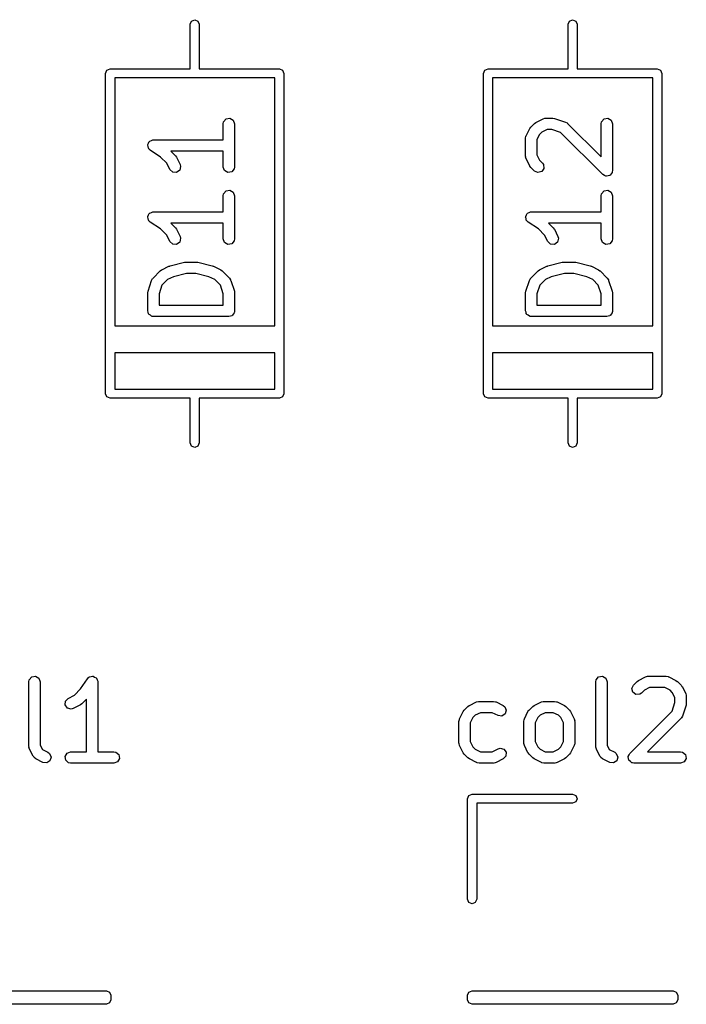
# Model space of a CAD drawing. Extents: x 128.4 to 208.6, y -114.5 to -26.6.
# Tile 2 of 16: x 137.7 to 146.5, y -107.9 to -94.9. Entities that reach past the tile are written whole.
import ezdxf

# ---------------------------------------------------------------- set-up
doc = ezdxf.new("R2010")
doc.units = 0
doc.layers.add('BLACK', color=7, linetype='CONTINUOUS')

msp = doc.modelspace()

# ---------------------------------------------------------------- linework, layer by layer
at = {"layer": 'BLACK', "linetype": 'CONTINUOUS'}
for p, q in [((139.94, -94.92), (139.958, -94.8776)), ((139.94, -95.51), (139.94, -94.92)), ((139.958, -94.8776), (140, -94.86)), ((140, -94.86), (140.042, -94.8776)), ((140.042, -94.8776), (140.06, -94.92)), ((140.06, -94.92), (140.06, -95.51)), ((144.94, -94.92), (144.958, -94.8776)), ((144.94, -95.51), (144.94, -94.92)), ((144.958, -94.8776), (145, -94.86)), ((145, -94.86), (145.042, -94.8776)), ((145.042, -94.8776), (145.06, -94.92)), ((145.06, -94.92), (145.06, -95.51)), ((138.82, -95.57), (138.838, -95.5276)), ((138.82, -99.81), (138.82, -95.57)), ((138.838, -95.5276), (138.88, -95.51)), ((138.88, -95.51), (139.94, -95.51)), ((141.06, -95.63), (138.94, -95.63)), ((138.94, -95.63), (138.94, -98.91)), ((140.06, -95.51), (141.12, -95.51)), ((141.06, -98.91), (141.06, -95.63)), ((141.12, -95.51), (141.162, -95.5276)), ((141.162, -95.5276), (141.18, -95.57)), ((141.18, -95.57), (141.18, -99.81)), ((143.82, -95.57), (143.838, -95.5276)), ((143.82, -99.81), (143.82, -95.57)), ((143.838, -95.5276), (143.88, -95.51)), ((143.88, -95.51), (144.94, -95.51)), ((146.06, -95.63), (143.94, -95.63)), ((143.94, -95.63), (143.94, -98.91)), ((145.06, -95.51), (146.12, -95.51)), ((146.06, -98.91), (146.06, -95.63)), ((146.12, -95.51), (146.162, -95.5276)), ((146.162, -95.5276), (146.18, -95.57)), ((146.18, -95.57), (146.18, -99.81)), ((140.377, -96.2381), (140.382, -96.2124)), ((140.377, -96.4488), (140.377, -96.2381)), ((140.382, -96.2124), (140.415, -96.1731)), ((140.415, -96.1731), (140.465, -96.1642)), ((140.465, -96.1642), (140.51, -96.1899)), ((140.51, -96.1899), (140.527, -96.2381)), ((140.527, -96.2381), (140.527, -96.8095)), ((144.433, -96.2998), (144.446, -96.2818)), ((144.446, -96.2818), (144.447, -96.2803)), ((144.447, -96.2803), (144.495, -96.2327)), ((144.495, -96.2327), (144.513, -96.2198)), ((144.513, -96.2198), (144.514, -96.2186)), ((144.514, -96.2186), (144.609, -96.171)), ((144.609, -96.171), (144.634, -96.1636)), ((144.634, -96.1636), (144.639, -96.1646)), ((144.639, -96.1646), (144.643, -96.1631)), ((144.643, -96.1631), (144.738, -96.1631)), ((144.738, -96.1631), (144.76, -96.167)), ((144.76, -96.167), (144.762, -96.1669)), ((144.762, -96.1669), (144.905, -96.2146)), ((144.905, -96.2146), (144.928, -96.227)), ((144.928, -96.227), (144.93, -96.2308)), ((144.93, -96.2308), (144.934, -96.2327)), ((144.934, -96.2327), (145.377, -96.6761)), ((145.377, -96.2381), (145.382, -96.2124)), ((145.377, -96.6761), (145.377, -96.2381)), ((145.382, -96.2124), (145.415, -96.1731)), ((145.415, -96.1731), (145.465, -96.1642)), ((145.465, -96.1642), (145.51, -96.1899)), ((145.51, -96.1899), (145.527, -96.2381)), ((145.527, -96.2381), (145.527, -96.8571)), ((144.377, -96.4286), (144.382, -96.4029)), ((144.382, -96.4029), (144.385, -96.3995)), ((144.385, -96.395), (144.433, -96.2998)), ((144.385, -96.3995), (144.385, -96.395)), ((144.562, -96.3778), (144.527, -96.4463)), ((144.592, -96.3474), (144.562, -96.3778)), ((144.661, -96.3131), (144.592, -96.3474)), ((144.726, -96.3131), (144.661, -96.3131)), ((144.84, -96.3513), (144.726, -96.3131)), ((145.399, -96.9102), (144.84, -96.3513)), ((139.378, -96.519), (139.379, -96.515)), ((139.384, -96.5399), (139.378, -96.519)), ((139.379, -96.5108), (139.389, -96.4919)), ((139.379, -96.515), (139.379, -96.5108)), ((139.387, -96.5613), (139.384, -96.5399)), ((139.389, -96.4919), (139.398, -96.472)), ((139.398, -96.472), (139.402, -96.4701)), ((139.402, -96.4701), (139.404, -96.4664)), ((139.404, -96.4664), (139.425, -96.4589)), ((139.425, -96.4589), (139.444, -96.4493)), ((139.444, -96.4493), (139.448, -96.4503)), ((139.448, -96.4503), (139.452, -96.4488)), ((139.452, -96.4488), (140.377, -96.4488)), ((144.377, -96.6667), (144.377, -96.4286)), ((144.527, -96.4463), (144.527, -96.649)), ((139.391, -96.5641), (139.387, -96.5613)), ((139.392, -96.5682), (139.391, -96.5641)), ((139.411, -96.5862), (139.392, -96.5682)), ((139.547, -96.6773), (139.411, -96.5862)), ((139.629, -96.7587), (139.547, -96.6773)), ((140.377, -96.5988), (139.681, -96.5988)), ((139.681, -96.5988), (139.744, -96.6613)), ((139.744, -96.6613), (139.756, -96.6796)), ((139.756, -96.6796), (139.758, -96.6807)), ((139.758, -96.6807), (139.805, -96.776)), ((140.377, -96.8095), (140.377, -96.5988)), ((144.379, -96.6709), (144.377, -96.6667)), ((144.378, -96.6752), (144.379, -96.6709)), ((144.385, -96.7002), (144.378, -96.6752)), ((144.527, -96.649), (144.562, -96.7175)), ((139.671, -96.8431), (139.629, -96.7587)), ((139.813, -96.8009), (139.801, -96.8508)), ((139.805, -96.776), (139.813, -96.8009)), ((140.395, -96.8577), (140.377, -96.8095)), ((140.527, -96.8095), (140.523, -96.8352)), ((144.433, -96.7954), (144.385, -96.7002)), ((144.434, -96.7966), (144.433, -96.7954)), ((144.447, -96.8149), (144.434, -96.7966)), ((144.562, -96.7175), (144.601, -96.7565)), ((144.601, -96.7565), (144.616, -96.7778)), ((144.616, -96.7778), (144.62, -96.8289)), ((139.708, -96.8783), (139.671, -96.8431)), ((139.759, -96.8814), (139.708, -96.8783)), ((139.801, -96.8508), (139.759, -96.8814)), ((140.439, -96.8834), (140.395, -96.8577)), ((140.49, -96.8745), (140.439, -96.8834)), ((140.523, -96.8352), (140.49, -96.8745)), ((144.495, -96.8626), (144.447, -96.8149)), ((144.541, -96.8842), (144.495, -96.8626)), ((144.591, -96.871), (144.541, -96.8842)), ((144.62, -96.8289), (144.591, -96.871)), ((145.42, -96.9197), (145.399, -96.9102)), ((145.439, -96.931), (145.42, -96.9197)), ((145.443, -96.9304), (145.439, -96.931)), ((145.446, -96.9319), (145.443, -96.9304)), ((145.468, -96.926), (145.446, -96.9319)), ((145.49, -96.9221), (145.468, -96.926)), ((145.492, -96.9195), (145.49, -96.9221)), ((145.495, -96.9186), (145.492, -96.9195)), ((145.508, -96.9001), (145.495, -96.9186)), ((145.523, -96.8828), (145.508, -96.9001)), ((145.524, -96.8782), (145.523, -96.8828)), ((145.525, -96.8766), (145.524, -96.8782)), ((145.527, -96.8571), (145.525, -96.8733)), ((145.525, -96.8733), (145.525, -96.8766)), ((140.377, -97.1905), (140.382, -97.1648)), ((140.377, -97.4012), (140.377, -97.1905)), ((140.382, -97.1648), (140.415, -97.1255)), ((140.415, -97.1255), (140.465, -97.1166)), ((140.465, -97.1166), (140.51, -97.1423)), ((140.51, -97.1423), (140.527, -97.1905)), ((140.527, -97.1905), (140.527, -97.7619)), ((145.377, -97.1905), (145.382, -97.1648)), ((145.377, -97.4012), (145.377, -97.1905)), ((145.382, -97.1648), (145.415, -97.1255)), ((145.415, -97.1255), (145.465, -97.1166)), ((145.465, -97.1166), (145.51, -97.1423)), ((145.51, -97.1423), (145.527, -97.1905)), ((145.527, -97.1905), (145.527, -97.7619)), ((139.379, -97.4632), (139.389, -97.4443)), ((139.379, -97.4674), (139.379, -97.4632)), ((139.389, -97.4443), (139.398, -97.4244)), ((139.398, -97.4244), (139.402, -97.4225)), ((139.402, -97.4225), (139.404, -97.4187)), ((139.404, -97.4187), (139.425, -97.4113)), ((139.425, -97.4113), (139.444, -97.4016)), ((139.444, -97.4016), (139.448, -97.4027)), ((139.448, -97.4027), (139.452, -97.4012)), ((139.452, -97.4012), (140.377, -97.4012)), ((144.379, -97.4632), (144.389, -97.4443)), ((144.379, -97.4674), (144.379, -97.4632)), ((144.389, -97.4443), (144.398, -97.4244)), ((144.398, -97.4244), (144.402, -97.4225)), ((144.402, -97.4225), (144.404, -97.4187)), ((144.404, -97.4187), (144.425, -97.4113)), ((144.425, -97.4113), (144.444, -97.4016)), ((144.444, -97.4016), (144.448, -97.4027)), ((144.448, -97.4027), (144.452, -97.4012)), ((144.452, -97.4012), (145.377, -97.4012)), ((139.378, -97.4714), (139.379, -97.4674)), ((139.384, -97.4923), (139.378, -97.4714)), ((139.387, -97.5137), (139.384, -97.4923)), ((139.391, -97.5165), (139.387, -97.5137)), ((139.392, -97.5206), (139.391, -97.5165)), ((139.411, -97.5386), (139.392, -97.5206)), ((139.547, -97.6297), (139.411, -97.5386)), ((140.377, -97.5512), (139.681, -97.5512)), ((139.681, -97.5512), (139.744, -97.6136)), ((140.377, -97.7619), (140.377, -97.5512)), ((144.378, -97.4714), (144.379, -97.4674)), ((144.384, -97.4923), (144.378, -97.4714)), ((144.387, -97.5137), (144.384, -97.4923)), ((144.391, -97.5165), (144.387, -97.5137)), ((144.392, -97.5206), (144.391, -97.5165)), ((144.411, -97.5386), (144.392, -97.5206)), ((144.547, -97.6297), (144.411, -97.5386)), ((145.377, -97.5512), (144.681, -97.5512)), ((144.681, -97.5512), (144.744, -97.6136)), ((145.377, -97.7619), (145.377, -97.5512)), ((139.629, -97.7111), (139.547, -97.6297)), ((139.671, -97.7954), (139.629, -97.7111)), ((139.744, -97.6136), (139.756, -97.632)), ((139.756, -97.632), (139.758, -97.6331)), ((139.758, -97.6331), (139.805, -97.7284)), ((144.629, -97.7111), (144.547, -97.6297)), ((144.671, -97.7954), (144.629, -97.7111)), ((144.744, -97.6136), (144.756, -97.632)), ((144.756, -97.632), (144.758, -97.6331)), ((144.758, -97.6331), (144.805, -97.7284)), ((139.708, -97.8307), (139.671, -97.7954)), ((139.759, -97.8338), (139.708, -97.8307)), ((139.801, -97.8032), (139.759, -97.8338)), ((139.813, -97.7533), (139.801, -97.8032)), ((139.805, -97.7284), (139.813, -97.7533)), ((140.395, -97.8101), (140.377, -97.7619)), ((140.439, -97.8358), (140.395, -97.8101)), ((140.49, -97.8269), (140.439, -97.8358)), ((140.523, -97.7876), (140.49, -97.8269)), ((140.527, -97.7619), (140.523, -97.7876)), ((144.708, -97.8307), (144.671, -97.7954)), ((144.759, -97.8338), (144.708, -97.8307)), ((144.801, -97.8032), (144.759, -97.8338)), ((144.813, -97.7533), (144.801, -97.8032)), ((144.805, -97.7284), (144.813, -97.7533)), ((145.395, -97.8101), (145.377, -97.7619)), ((145.439, -97.8358), (145.395, -97.8101)), ((145.49, -97.8269), (145.439, -97.8358)), ((145.523, -97.7876), (145.49, -97.8269)), ((145.527, -97.7619), (145.523, -97.7876)), ((139.672, -98.1177), (139.863, -98.0701)), ((139.863, -98.0701), (139.878, -98.069)), ((139.878, -98.069), (139.881, -98.0679)), ((139.881, -98.0679), (140.024, -98.0679)), ((140.024, -98.0679), (140.039, -98.0705)), ((140.039, -98.0705), (140.042, -98.0701)), ((140.042, -98.0701), (140.232, -98.1177)), ((144.672, -98.1177), (144.863, -98.0701)), ((144.863, -98.0701), (144.878, -98.069)), ((144.878, -98.069), (144.881, -98.0679)), ((144.881, -98.0679), (145.024, -98.0679)), ((145.024, -98.0679), (145.039, -98.0705)), ((145.039, -98.0705), (145.042, -98.0701)), ((145.042, -98.0701), (145.232, -98.1177)), ((139.447, -98.2803), (139.542, -98.1851)), ((139.542, -98.1851), (139.561, -98.1722)), ((139.561, -98.1722), (139.562, -98.171)), ((139.562, -98.171), (139.657, -98.1234)), ((139.657, -98.1234), (139.669, -98.1197)), ((139.669, -98.1197), (139.672, -98.1177)), ((139.89, -98.2179), (139.717, -98.2612)), ((140.015, -98.2179), (139.89, -98.2179)), ((140.188, -98.2612), (140.015, -98.2179)), ((140.232, -98.1177), (140.244, -98.123)), ((140.244, -98.123), (140.248, -98.1234)), ((140.248, -98.1234), (140.343, -98.171)), ((140.343, -98.171), (140.361, -98.1844)), ((140.361, -98.1844), (140.363, -98.1851)), ((140.363, -98.1851), (140.458, -98.2803)), ((144.447, -98.2803), (144.542, -98.1851)), ((144.542, -98.1851), (144.561, -98.1722)), ((144.561, -98.1722), (144.562, -98.171)), ((144.562, -98.171), (144.657, -98.1234)), ((144.657, -98.1234), (144.669, -98.1197)), ((144.669, -98.1197), (144.672, -98.1177)), ((144.89, -98.2179), (144.717, -98.2612)), ((145.015, -98.2179), (144.89, -98.2179)), ((145.188, -98.2612), (145.015, -98.2179)), ((145.232, -98.1177), (145.244, -98.123)), ((145.244, -98.123), (145.248, -98.1234)), ((145.248, -98.1234), (145.343, -98.171)), ((145.343, -98.171), (145.361, -98.1844)), ((145.361, -98.1844), (145.363, -98.1851)), ((145.363, -98.1851), (145.458, -98.2803)), ((139.381, -98.4525), (139.429, -98.3096)), ((139.429, -98.3096), (139.441, -98.2867)), ((139.441, -98.2867), (139.445, -98.2844)), ((139.445, -98.2844), (139.447, -98.2803)), ((139.566, -98.3738), (139.527, -98.4884)), ((139.64, -98.2997), (139.566, -98.3738)), ((139.717, -98.2612), (139.64, -98.2997)), ((140.265, -98.2997), (140.188, -98.2612)), ((140.339, -98.3738), (140.265, -98.2997)), ((140.377, -98.4884), (140.339, -98.3738)), ((140.458, -98.2803), (140.473, -98.3016)), ((140.473, -98.3016), (140.473, -98.3061)), ((140.473, -98.3061), (140.476, -98.3096)), ((140.476, -98.3096), (140.524, -98.4525)), ((144.381, -98.4525), (144.429, -98.3096)), ((144.429, -98.3096), (144.441, -98.2867)), ((144.441, -98.2867), (144.445, -98.2844)), ((144.445, -98.2844), (144.447, -98.2803)), ((144.566, -98.3738), (144.527, -98.4884)), ((144.64, -98.2997), (144.566, -98.3738)), ((144.717, -98.2612), (144.64, -98.2997)), ((145.265, -98.2997), (145.188, -98.2612)), ((145.339, -98.3738), (145.265, -98.2997)), ((145.377, -98.4884), (145.339, -98.3738)), ((145.458, -98.2803), (145.473, -98.3016)), ((145.473, -98.3016), (145.473, -98.3061)), ((145.473, -98.3061), (145.476, -98.3096)), ((145.476, -98.3096), (145.524, -98.4525)), ((139.377, -98.4762), (139.381, -98.4541)), ((139.377, -98.7143), (139.377, -98.4762)), ((139.381, -98.4541), (139.381, -98.4525)), ((139.527, -98.4884), (139.527, -98.6393)), ((140.377, -98.6393), (140.377, -98.4884)), ((140.524, -98.4525), (140.527, -98.4747)), ((140.527, -98.4747), (140.527, -98.4762)), ((140.527, -98.4762), (140.527, -98.7143)), ((144.377, -98.4762), (144.381, -98.4541)), ((144.377, -98.7143), (144.377, -98.4762)), ((144.381, -98.4541), (144.381, -98.4525)), ((144.527, -98.4884), (144.527, -98.6393)), ((145.377, -98.6393), (145.377, -98.4884)), ((145.524, -98.4525), (145.527, -98.4747)), ((145.527, -98.4747), (145.527, -98.4762)), ((145.527, -98.4762), (145.527, -98.7143)), ((139.384, -98.7326), (139.377, -98.7143)), ((139.387, -98.7518), (139.384, -98.7326)), ((139.393, -98.7561), (139.387, -98.7518)), ((139.395, -98.7625), (139.393, -98.7561)), ((139.412, -98.7722), (139.395, -98.7625)), ((139.527, -98.6393), (140.377, -98.6393)), ((140.51, -98.7549), (140.501, -98.7717)), ((140.523, -98.7399), (140.51, -98.7549)), ((140.525, -98.7302), (140.523, -98.7399)), ((140.526, -98.7273), (140.525, -98.7302)), ((140.527, -98.7143), (140.526, -98.724)), ((140.526, -98.724), (140.526, -98.7273)), ((144.384, -98.7326), (144.377, -98.7143)), ((144.387, -98.7518), (144.384, -98.7326)), ((144.393, -98.7561), (144.387, -98.7518)), ((144.395, -98.7625), (144.393, -98.7561)), ((144.412, -98.7722), (144.395, -98.7625)), ((144.527, -98.6393), (145.377, -98.6393)), ((145.51, -98.7549), (145.501, -98.7717)), ((145.523, -98.7399), (145.51, -98.7549)), ((145.525, -98.7302), (145.523, -98.7399)), ((145.526, -98.7273), (145.525, -98.7302)), ((145.527, -98.7143), (145.526, -98.724)), ((145.526, -98.724), (145.526, -98.7273)), ((139.427, -98.7848), (139.412, -98.7722)), ((139.436, -98.7865), (139.427, -98.7848)), ((139.439, -98.7881), (139.436, -98.7865)), ((139.443, -98.7876), (139.439, -98.7881)), ((139.452, -98.7893), (139.443, -98.7876)), ((140.452, -98.7893), (139.452, -98.7893)), ((140.471, -98.7826), (140.452, -98.7893)), ((140.49, -98.7792), (140.471, -98.7826)), ((140.494, -98.7741), (140.49, -98.7792)), ((140.501, -98.7717), (140.494, -98.7741)), ((144.427, -98.7848), (144.412, -98.7722)), ((144.436, -98.7865), (144.427, -98.7848)), ((144.439, -98.7881), (144.436, -98.7865)), ((144.443, -98.7876), (144.439, -98.7881)), ((144.452, -98.7893), (144.443, -98.7876)), ((145.452, -98.7893), (144.452, -98.7893)), ((145.471, -98.7826), (145.452, -98.7893)), ((145.49, -98.7792), (145.471, -98.7826)), ((145.494, -98.7741), (145.49, -98.7792)), ((145.501, -98.7717), (145.494, -98.7741)), ((138.94, -98.91), (141.06, -98.91)), ((143.94, -98.91), (146.06, -98.91)), ((138.94, -99.27), (138.94, -99.75)), ((141.06, -99.27), (138.94, -99.27)), ((141.06, -99.75), (141.06, -99.27)), ((143.94, -99.27), (143.94, -99.75)), ((146.06, -99.27), (143.94, -99.27)), ((146.06, -99.75), (146.06, -99.27)), ((138.94, -99.75), (141.06, -99.75)), ((143.94, -99.75), (146.06, -99.75)), ((138.838, -99.8524), (138.82, -99.81)), ((138.88, -99.87), (138.838, -99.8524)), ((139.94, -99.87), (138.88, -99.87)), ((139.94, -100.46), (139.94, -99.87)), ((141.12, -99.87), (140.06, -99.87)), ((140.06, -99.87), (140.06, -100.46)), ((141.162, -99.8524), (141.12, -99.87)), ((141.18, -99.81), (141.162, -99.8524)), ((143.838, -99.8524), (143.82, -99.81)), ((143.88, -99.87), (143.838, -99.8524)), ((144.94, -99.87), (143.88, -99.87)), ((144.94, -100.46), (144.94, -99.87)), ((146.12, -99.87), (145.06, -99.87)), ((145.06, -99.87), (145.06, -100.46)), ((146.162, -99.8524), (146.12, -99.87)), ((146.18, -99.81), (146.162, -99.8524)), ((139.958, -100.502), (139.94, -100.46)), ((140.06, -100.46), (140.042, -100.502)), ((144.958, -100.502), (144.94, -100.46)), ((145.06, -100.46), (145.042, -100.502)), ((140, -100.52), (139.958, -100.502)), ((140.042, -100.502), (140, -100.52)), ((145, -100.52), (144.958, -100.502)), ((145.042, -100.502), (145, -100.52)), ((137.81, -103.597), (137.843, -103.557)), ((137.843, -103.557), (137.894, -103.549)), ((137.894, -103.549), (137.938, -103.574)), ((137.938, -103.574), (137.956, -103.622)), ((138.489, -103.717), (138.58, -103.581)), ((138.58, -103.581), (138.598, -103.562)), ((138.598, -103.562), (138.603, -103.561)), ((138.603, -103.561), (138.605, -103.557)), ((138.605, -103.557), (138.627, -103.554)), ((138.627, -103.554), (138.648, -103.548)), ((138.648, -103.548), (138.652, -103.549)), ((138.652, -103.549), (138.656, -103.549)), ((138.656, -103.549), (138.675, -103.559)), ((138.675, -103.559), (138.695, -103.568)), ((138.695, -103.568), (138.697, -103.572)), ((138.697, -103.572), (138.7, -103.574)), ((138.7, -103.574), (138.708, -103.595)), ((145.31, -103.597), (145.343, -103.557)), ((145.343, -103.557), (145.394, -103.549)), ((145.394, -103.549), (145.438, -103.574)), ((145.438, -103.574), (145.456, -103.622)), ((145.871, -103.603), (145.966, -103.555)), ((145.966, -103.555), (145.991, -103.548)), ((145.991, -103.548), (145.996, -103.549)), ((145.996, -103.549), (146, -103.547)), ((146, -103.547), (146.238, -103.547)), ((146.238, -103.547), (146.264, -103.552)), ((146.264, -103.552), (146.267, -103.555)), ((146.267, -103.555), (146.272, -103.555)), ((146.272, -103.555), (146.367, -103.603)), ((137.806, -103.622), (137.81, -103.597)), ((137.806, -104.48), (137.806, -103.622)), ((137.956, -103.622), (137.956, -104.462)), ((138.408, -103.799), (138.489, -103.717)), ((138.708, -103.595), (138.717, -103.614)), ((138.717, -103.614), (138.716, -103.618)), ((138.716, -103.618), (138.718, -103.622)), ((138.718, -103.622), (138.718, -104.547)), ((145.306, -103.622), (145.31, -103.597)), ((145.306, -104.48), (145.306, -103.622)), ((145.456, -103.622), (145.456, -104.462)), ((145.782, -103.711), (145.804, -103.665)), ((145.796, -103.761), (145.782, -103.711)), ((145.804, -103.665), (145.852, -103.617)), ((145.852, -103.617), (145.87, -103.604)), ((145.87, -103.604), (145.871, -103.603)), ((146.018, -103.697), (145.949, -103.732)), ((146.22, -103.697), (146.018, -103.697)), ((146.289, -103.732), (146.22, -103.697)), ((146.367, -103.603), (146.385, -103.616)), ((146.385, -103.616), (146.386, -103.617)), ((146.386, -103.617), (146.434, -103.665)), ((146.434, -103.665), (146.447, -103.683)), ((146.447, -103.683), (146.448, -103.684)), ((146.448, -103.684), (146.496, -103.779)), ((138.288, -103.878), (138.324, -103.841)), ((138.324, -103.841), (138.408, -103.799)), ((145.838, -103.79), (145.796, -103.761)), ((145.889, -103.786), (145.838, -103.79)), ((145.91, -103.771), (145.889, -103.786)), ((145.949, -103.732), (145.91, -103.771)), ((146.319, -103.762), (146.289, -103.732)), ((146.354, -103.831), (146.319, -103.762)), ((146.354, -103.896), (146.354, -103.831)), ((146.496, -103.779), (146.503, -103.804)), ((146.503, -103.804), (146.502, -103.809)), ((146.502, -103.809), (146.504, -103.813)), ((146.504, -103.813), (146.504, -103.908)), ((138.285, -103.929), (138.288, -103.878)), ((138.316, -103.971), (138.285, -103.929)), ((138.366, -103.983), (138.316, -103.971)), ((138.391, -103.975), (138.366, -103.983)), ((138.486, -103.928), (138.391, -103.975)), ((138.487, -103.926), (138.486, -103.928)), ((138.505, -103.914), (138.487, -103.926)), ((138.568, -103.851), (138.505, -103.914)), ((138.568, -104.547), (138.568, -103.851)), ((143.566, -103.998), (143.614, -103.95)), ((143.614, -103.95), (143.632, -103.937)), ((143.632, -103.937), (143.633, -103.936)), ((143.633, -103.936), (143.728, -103.889)), ((143.728, -103.889), (143.753, -103.881)), ((143.753, -103.881), (143.758, -103.882)), ((143.758, -103.882), (143.762, -103.881)), ((143.762, -103.881), (143.952, -103.881)), ((143.952, -103.881), (143.978, -103.885)), ((143.978, -103.885), (143.981, -103.888)), ((143.981, -103.888), (143.986, -103.889)), ((143.986, -103.889), (144.081, -103.936)), ((144.081, -103.936), (144.102, -103.952)), ((144.102, -103.952), (144.122, -103.999)), ((144.423, -103.998), (144.471, -103.95)), ((144.471, -103.95), (144.489, -103.937)), ((144.489, -103.937), (144.49, -103.936)), ((144.49, -103.936), (144.586, -103.889)), ((144.586, -103.889), (144.61, -103.881)), ((144.61, -103.881), (144.615, -103.882)), ((144.615, -103.882), (144.619, -103.881)), ((144.619, -103.881), (144.762, -103.881)), ((144.762, -103.881), (144.788, -103.885)), ((144.788, -103.885), (144.791, -103.888)), ((144.791, -103.888), (144.795, -103.889)), ((144.795, -103.889), (144.891, -103.936)), ((144.891, -103.936), (144.909, -103.95)), ((144.909, -103.95), (144.91, -103.95)), ((144.91, -103.95), (144.958, -103.998)), ((146.315, -104.01), (146.354, -103.896)), ((146.5, -103.932), (146.452, -104.075)), ((146.504, -103.908), (146.5, -103.93)), ((146.5, -103.93), (146.5, -103.932)), ((143.504, -104.113), (143.552, -104.017)), ((143.552, -104.017), (143.565, -103.999)), ((143.565, -103.999), (143.566, -103.998)), ((143.681, -104.095), (143.646, -104.164)), ((143.711, -104.065), (143.681, -104.095)), ((143.78, -104.031), (143.711, -104.065)), ((143.935, -104.031), (143.78, -104.031)), ((144.014, -104.07), (143.935, -104.031)), ((144.065, -104.076), (144.014, -104.07)), ((144.108, -104.048), (144.065, -104.076)), ((144.122, -103.999), (144.108, -104.048)), ((144.361, -104.113), (144.409, -104.017)), ((144.409, -104.017), (144.422, -103.999)), ((144.422, -103.999), (144.423, -103.998)), ((144.538, -104.095), (144.504, -104.164)), ((144.568, -104.065), (144.538, -104.095)), ((144.637, -104.031), (144.568, -104.065)), ((144.744, -104.031), (144.637, -104.031)), ((144.813, -104.065), (144.744, -104.031)), ((144.843, -104.095), (144.813, -104.065)), ((144.877, -104.164), (144.843, -104.095)), ((144.958, -103.998), (144.971, -104.016)), ((144.971, -104.016), (144.972, -104.017)), ((144.972, -104.017), (145.019, -104.113)), ((145.756, -104.569), (146.315, -104.01)), ((146.434, -104.104), (145.991, -104.547)), ((146.436, -104.1), (146.434, -104.104)), ((146.44, -104.098), (146.436, -104.1)), ((146.452, -104.075), (146.44, -104.098)), ((143.496, -104.146), (143.501, -104.121)), ((143.496, -104.432), (143.496, -104.146)), ((143.501, -104.121), (143.504, -104.117)), ((143.504, -104.117), (143.504, -104.113)), ((143.646, -104.164), (143.646, -104.414)), ((144.354, -104.146), (144.358, -104.121)), ((144.354, -104.432), (144.354, -104.146)), ((144.358, -104.121), (144.361, -104.117)), ((144.361, -104.117), (144.361, -104.113)), ((144.504, -104.164), (144.504, -104.414)), ((144.877, -104.414), (144.877, -104.164)), ((145.019, -104.113), (145.027, -104.138)), ((145.027, -104.138), (145.026, -104.142)), ((145.026, -104.142), (145.027, -104.146)), ((145.027, -104.146), (145.027, -104.432)), ((137.807, -104.484), (137.806, -104.48)), ((137.806, -104.488), (137.807, -104.484)), ((137.814, -104.513), (137.806, -104.488)), ((137.956, -104.462), (137.984, -104.519)), ((143.498, -104.436), (143.496, -104.432)), ((143.497, -104.44), (143.498, -104.436)), ((143.504, -104.465), (143.497, -104.44)), ((143.552, -104.561), (143.504, -104.465)), ((143.646, -104.414), (143.681, -104.483)), ((143.681, -104.483), (143.711, -104.513)), ((144.014, -104.508), (144.039, -104.5)), ((144.039, -104.5), (144.089, -104.512)), ((144.355, -104.436), (144.354, -104.432)), ((144.354, -104.44), (144.355, -104.436)), ((144.361, -104.465), (144.354, -104.44)), ((144.409, -104.561), (144.361, -104.465)), ((144.504, -104.414), (144.538, -104.483)), ((144.538, -104.483), (144.568, -104.513)), ((144.813, -104.513), (144.843, -104.483)), ((144.843, -104.483), (144.877, -104.414)), ((145.019, -104.465), (144.972, -104.561)), ((145.02, -104.461), (145.019, -104.465)), ((145.023, -104.458), (145.02, -104.461)), ((145.027, -104.432), (145.023, -104.458)), ((145.307, -104.484), (145.306, -104.48)), ((145.306, -104.488), (145.307, -104.484)), ((145.314, -104.513), (145.306, -104.488)), ((145.456, -104.462), (145.484, -104.519)), ((137.861, -104.608), (137.814, -104.513)), ((137.87, -104.616), (137.861, -104.608)), ((137.874, -104.626), (137.87, -104.616)), ((137.895, -104.642), (137.874, -104.626)), ((137.984, -104.519), (138.057, -104.555)), ((138.057, -104.555), (138.078, -104.571)), ((138.078, -104.571), (138.099, -104.618)), ((138.099, -104.618), (138.084, -104.667)), ((138.283, -104.609), (138.309, -104.565)), ((138.292, -104.66), (138.283, -104.609)), ((138.309, -104.565), (138.357, -104.547)), ((138.357, -104.547), (138.568, -104.547)), ((138.718, -104.547), (138.929, -104.547)), ((138.929, -104.547), (138.954, -104.552)), ((138.954, -104.552), (138.994, -104.585)), ((138.994, -104.585), (139.002, -104.635)), ((143.553, -104.562), (143.552, -104.561)), ((143.566, -104.58), (143.553, -104.562)), ((143.614, -104.628), (143.566, -104.58)), ((143.615, -104.628), (143.614, -104.628)), ((143.633, -104.642), (143.615, -104.628)), ((143.711, -104.513), (143.78, -104.547)), ((143.78, -104.547), (143.935, -104.547)), ((143.935, -104.547), (144.014, -104.508)), ((144.116, -104.605), (144.081, -104.642)), ((144.089, -104.512), (144.12, -104.553)), ((144.12, -104.553), (144.116, -104.605)), ((144.41, -104.562), (144.409, -104.561)), ((144.423, -104.58), (144.41, -104.562)), ((144.471, -104.628), (144.423, -104.58)), ((144.472, -104.628), (144.471, -104.628)), ((144.49, -104.642), (144.472, -104.628)), ((144.568, -104.513), (144.637, -104.547)), ((144.637, -104.547), (144.744, -104.547)), ((144.744, -104.547), (144.813, -104.513)), ((144.91, -104.628), (144.892, -104.641)), ((144.958, -104.58), (144.91, -104.628)), ((144.972, -104.561), (144.958, -104.579)), ((144.958, -104.579), (144.958, -104.58)), ((145.361, -104.608), (145.314, -104.513)), ((145.37, -104.616), (145.361, -104.608)), ((145.374, -104.626), (145.37, -104.616)), ((145.395, -104.642), (145.374, -104.626)), ((145.484, -104.519), (145.557, -104.555)), ((145.557, -104.555), (145.578, -104.571)), ((145.578, -104.571), (145.599, -104.618)), ((145.599, -104.618), (145.584, -104.667)), ((145.735, -104.616), (145.736, -104.613)), ((145.741, -104.638), (145.735, -104.616)), ((145.736, -104.609), (145.747, -104.59)), ((145.736, -104.613), (145.736, -104.609)), ((145.747, -104.59), (145.756, -104.569)), ((145.991, -104.547), (146.429, -104.547)), ((146.429, -104.547), (146.454, -104.552)), ((146.454, -104.552), (146.494, -104.585)), ((146.494, -104.585), (146.502, -104.635)), ((137.99, -104.689), (137.895, -104.642)), ((138.041, -104.695), (137.99, -104.689)), ((138.084, -104.667), (138.041, -104.695)), ((138.331, -104.693), (138.292, -104.66)), ((138.357, -104.697), (138.331, -104.693)), ((138.929, -104.697), (138.357, -104.697)), ((138.977, -104.68), (138.929, -104.697)), ((139.002, -104.635), (138.977, -104.68)), ((143.728, -104.689), (143.633, -104.642)), ((143.733, -104.69), (143.728, -104.689)), ((143.736, -104.693), (143.733, -104.69)), ((143.762, -104.697), (143.736, -104.693)), ((143.952, -104.697), (143.762, -104.697)), ((143.957, -104.696), (143.952, -104.697)), ((143.961, -104.697), (143.957, -104.696)), ((143.986, -104.689), (143.961, -104.697)), ((144.081, -104.642), (143.986, -104.689)), ((144.586, -104.689), (144.49, -104.642)), ((144.59, -104.69), (144.586, -104.689)), ((144.593, -104.693), (144.59, -104.69)), ((144.619, -104.697), (144.593, -104.693)), ((144.762, -104.697), (144.619, -104.697)), ((144.766, -104.696), (144.762, -104.697)), ((144.77, -104.697), (144.766, -104.696)), ((144.795, -104.689), (144.77, -104.697)), ((144.891, -104.642), (144.795, -104.689)), ((144.892, -104.641), (144.891, -104.642)), ((145.49, -104.689), (145.395, -104.642)), ((145.541, -104.695), (145.49, -104.689)), ((145.584, -104.667), (145.541, -104.695)), ((145.745, -104.66), (145.741, -104.638)), ((145.747, -104.662), (145.745, -104.66)), ((145.748, -104.665), (145.747, -104.662)), ((145.767, -104.678), (145.748, -104.665)), ((145.784, -104.693), (145.767, -104.678)), ((145.788, -104.694), (145.784, -104.693)), ((145.79, -104.695), (145.788, -104.694)), ((145.793, -104.695), (145.79, -104.695)), ((145.81, -104.697), (145.793, -104.695)), ((146.429, -104.697), (145.81, -104.697)), ((146.477, -104.68), (146.429, -104.697)), ((146.502, -104.635), (146.477, -104.68)), ((143.61, -105.17), (143.628, -105.128)), ((143.628, -105.128), (143.67, -105.11)), ((143.67, -105.11), (145, -105.11)), ((145, -105.11), (145.042, -105.128)), ((145.042, -105.128), (145.06, -105.17)), ((143.61, -106.5), (143.61, -105.17)), ((145, -105.23), (143.73, -105.23)), ((143.73, -105.23), (143.73, -106.5)), ((145.042, -105.212), (145, -105.23)), ((145.06, -105.17), (145.042, -105.212)), ((143.628, -106.542), (143.61, -106.5)), ((143.67, -106.56), (143.628, -106.542)), ((143.712, -106.542), (143.67, -106.56)), ((143.73, -106.5), (143.712, -106.542)), ((136.17, -107.71), (138.83, -107.71)), ((138.83, -107.71), (138.872, -107.728)), ((138.872, -107.728), (138.89, -107.77)), ((143.61, -107.77), (143.628, -107.728)), ((143.628, -107.728), (143.67, -107.71)), ((143.67, -107.71), (146.33, -107.71)), ((146.33, -107.71), (146.372, -107.728)), ((146.372, -107.728), (146.39, -107.77)), ((138.872, -107.872), (138.83, -107.89)), ((138.89, -107.83), (138.872, -107.872)), ((138.89, -107.77), (138.89, -107.83)), ((143.61, -107.83), (143.61, -107.77)), ((143.628, -107.872), (143.61, -107.83)), ((143.67, -107.89), (143.628, -107.872)), ((146.372, -107.872), (146.33, -107.89)), ((146.39, -107.83), (146.372, -107.872)), ((146.39, -107.77), (146.39, -107.83)), ((138.83, -107.89), (136.17, -107.89)), ((146.33, -107.89), (143.67, -107.89))]:
    msp.add_line(p, q, dxfattribs=at)

doc.saveas('drawing.dxf')
